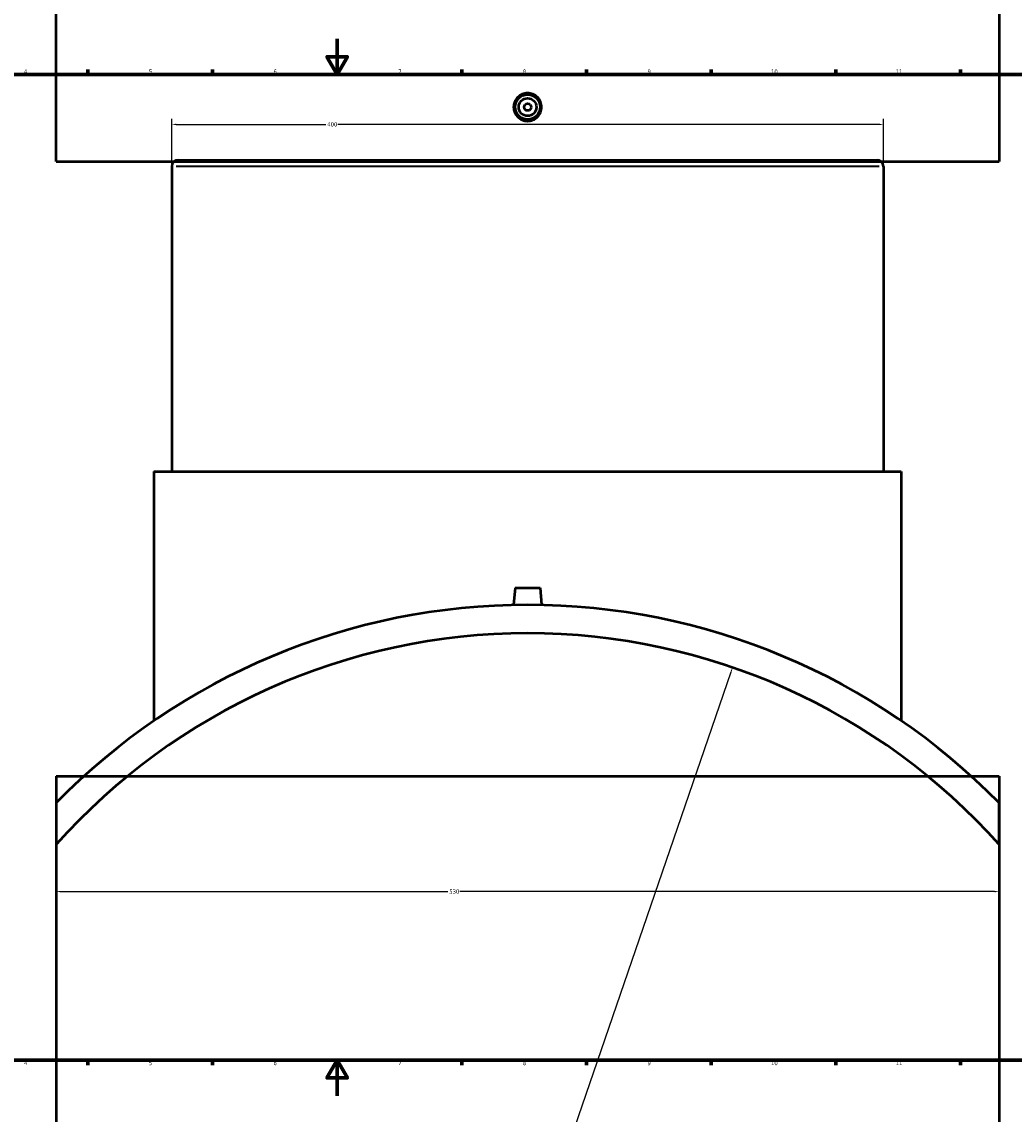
# Model space of a CAD drawing. Header units: millimetres. Extents: x -379 to 1596, y -431 to 1165.
# Tile 3 of 6: x 243 to 801, y -10 to 604. Entities that reach past the tile are written whole.
import ezdxf

# ---------------------------------------------------------------- set-up
doc = ezdxf.new("R2010")
doc.units = ezdxf.units.MM
for name, color, linetype, lineweight in [('Border (ANSI)', 7, 'Continuous', 70), ('Dimension (ANSI)', 7, 'Continuous', 25), ('Visible (ANSI)', 7, 'Continuous', 50), ('Visible Narrow (ANSI)', 7, 'Continuous', 35)]:
    doc.layers.add(name, color=color, linetype=linetype, lineweight=lineweight)
doc.styles.add('Note Text (ANSI)', font='tahoma.ttf')
doc.dimstyles.new('Default - mm (ANSI)', dxfattribs={"dimtxt": 2.4, "dimasz": 2.5, "dimexe": 3.175, "dimexo": 1.6002, "dimgap": 0.8, "dimtad": 0, "dimtoh": 1, "dimdec": 0, "dimrnd": 1e-08, "dimzin": 4, "dimdsep": 46, "dimtxsty": 'Note Text (ANSI)', "dimcen": 0.09, "dimdle": 10, "dimclrd": 256, "dimclre": 256, "dimclrt": 5, "dimadec": 1, "dimazin": 1, "dimtfac": 1.27, "dimtofl": 0, "dimtmove": 0, "dimatfit": 3, "dimfxl": 1, "dimtolj": 1, "dimtzin": 4, "dimlwd": -1, "dimlwe": -1, "dimarcsym": 0})

# ---------------------------------------------------------------- blocks, each defined once
blk = doc.blocks.new('Borders Default Border')
at = {"layer": 'Border (ANSI)'}
for p, q in [((280.33, 574), (280.33, 576.8)), ((350.42, 574), (350.42, 576.8)), ((490.58, 574), (490.58, 576.8)), ((560.67, 574), (560.67, 576.8)), ((630.75, 574), (630.75, 576.8)), ((700.83, 574), (700.83, 576.8)), ((770.92, 574), (770.92, 576.8)), ((280.33, 20), (280.33, 17.2)), ((350.42, 20), (350.42, 17.2)), ((490.58, 20), (490.58, 17.2)), ((560.67, 20), (560.67, 17.2)), ((630.75, 20), (630.75, 17.2)), ((700.83, 20), (700.83, 17.2)), ((770.92, 20), (770.92, 17.2))]:
    blk.add_line(p, q, dxfattribs=at)
at = {"layer": 'Border (ANSI)', "flags": 128}
for points in [[(420.5, 594), (420.5, 574), (414.73, 584), (426.27, 584), (420.5, 574)], [(20, 20), (20, 574), (821, 574), (821, 20), (20, 20)], [(420.5, 0), (420.5, 20), (414.73, 10), (426.27, 10), (420.5, 20)]]:
    blk.add_lwpolyline(points, dxfattribs=at)
at = {"layer": 'Border (ANSI)', "color": 5, "true_color": 0x0000ff, "char_height": 2.4, "attachment_point": 7, "style": 'Note Text (ANSI)'}
for s, insert in [('4', (244.45, 574.4)), ('5', (314.67, 574.35)), ('6', (384.69, 574.35)), ('7', (454.8, 574.4)), ('8', (524.84, 574.35)), ('9', (594.92, 574.35)), ('10', (664.35, 574.35)), ('11', (734.43, 574.4)), ('4', (244.45, 17.2)), ('5', (314.67, 17.15)), ('6', (384.69, 17.15)), ('7', (454.8, 17.2)), ('8', (524.84, 17.15)), ('9', (594.92, 17.15)), ('10', (664.35, 17.15)), ('11', (734.43, 17.2))]:
    blk.add_mtext(s, dxfattribs=dict(at, insert=insert))
blk = doc.blocks.new('*D7')
at = {"layer": 'Defpoints', "color": 0, "transparency": 16777216}
for p in [(262.53, 141.13), (792.53, 141.13), (792.53, 114.74)]:
    blk.add_point(p, dxfattribs=at)
at = {"layer": 'Dimension (ANSI)', "transparency": 16777216}
for p, q in [((262.53, 139.53), (262.53, 111.56)), ((792.53, 139.53), (792.53, 111.56)), ((265.03, 114.74), (482.7, 114.74)), ((790.03, 114.74), (489.37, 114.74))]:
    blk.add_line(p, q, dxfattribs=at)
for points in [[(265.03, 115.15), (265.03, 114.32), (262.53, 114.74)], [(790.03, 115.15), (790.03, 114.32), (792.53, 114.74)]]:
    blk.add_solid(points, dxfattribs=at)
at = {"layer": 'Dimension (ANSI)', "color": 5, "transparency": 16777216, "insert": (483.5, 115.99), "char_height": 2.4, "attachment_point": 1, "style": 'Note Text (ANSI)'}
blk.add_mtext('\\A1;530', dxfattribs=at)
blk = doc.blocks.new('*D8')
at = {"layer": 'Defpoints', "color": 0, "transparency": 16777216}
for p in [(727.53, 545.92), (327.53, 522.36), (727.53, 522.36)]:
    blk.add_point(p, dxfattribs=at)
at = {"layer": 'Dimension (ANSI)', "transparency": 16777216}
for p, q in [((327.53, 523.96), (327.53, 549.09)), ((727.53, 523.96), (727.53, 549.09)), ((330.03, 545.92), (414.13, 545.92)), ((725.03, 545.92), (420.94, 545.92))]:
    blk.add_line(p, q, dxfattribs=at)
for points in [[(330.03, 546.33), (330.03, 545.5), (327.53, 545.92)], [(725.03, 546.33), (725.03, 545.5), (727.53, 545.92)]]:
    blk.add_solid(points, dxfattribs=at)
at = {"layer": 'Dimension (ANSI)', "color": 5, "transparency": 16777216, "insert": (414.93, 547.16), "char_height": 2.4, "attachment_point": 1, "style": 'Note Text (ANSI)'}
blk.add_mtext('\\A1;400', dxfattribs=at)
blk = doc.blocks.new('*D9')
at = {"layer": 'Defpoints', "color": 0, "transparency": 16777216}
for p in [(642.72, 240.7), (412.35, -430.89)]:
    blk.add_point(p, dxfattribs=at)
at = {"layer": 'Dimension (ANSI)', "transparency": 16777216}
for p, q in [((550.93, -26.89), (641.91, 238.34)), ((553.7, -26.89), (550.93, -26.89))]:
    blk.add_line(p, q, dxfattribs=at)
blk.add_solid([(641.51, 238.47), (642.3, 238.2), (642.72, 240.7)], dxfattribs=at)
at = {"layer": 'Dimension (ANSI)', "color": 5, "transparency": 16777216, "insert": (554.5, -25.59), "char_height": 2.4, "attachment_point": 1, "style": 'Note Text (ANSI)'}
blk.add_mtext('\\A1;∅710', dxfattribs=at)

msp = doc.modelspace()

# ---------------------------------------------------------------- linework, layer by layer
at = {"layer": 'Visible (ANSI)'}
for p, q in [((262.53, 525.16), (262.53, 1135.16)), ((792.53, 1135.16), (792.53, 525.16)), ((262.53, 525.16), (792.53, 525.16)), ((327.53, 522.36), (327.53, 350.91)), ((331.08, 525.91), (723.98, 525.91)), ((727.53, 522.36), (727.53, 350.91)), ((317.53, 350.91), (737.53, 350.91)), ((317.53, 350.91), (317.53, 210.75)), ((737.53, 350.91), (737.53, 210.75)), ((520.53, 285.51), (519.68, 275.82)), ((520.53, 285.51), (534.53, 285.51)), ((534.53, 285.51), (535.38, 275.82)), ((262.53, 179.53), (792.53, 179.53)), ((262.53, 179.53), (262.53, -430.47)), ((792.53, 179.53), (792.53, -430.47)), ((262.53, 164.55), (262.53, 141.13)), ((792.53, 141.13), (792.53, 164.55))]:
    msp.add_line(p, q, dxfattribs=at)
for radius in [7, 5, 2]:
    msp.add_circle((527.53, 555.66), radius, dxfattribs=at)
for centre, radius, start, end in [((331.08, 522.36), 3.55, 90, 180), ((723.98, 522.36), 3.55, 0, 90), ((527.53, -95.09), 371, 44.41531, 135.58469), ((527.53, -95.09), 355, 41.71372, 138.28628)]:
    msp.add_arc(centre, radius, start, end, dxfattribs=at)
for major_axis, start_param, end_param in [((-185.5, 321.3), 4.702184, 6.29339), ((-177.5, 307.44), 4.655033, 6.340542)]:
    msp.add_ellipse((977.08, 418.66), major_axis=major_axis, ratio=0.57735, start_param=start_param, end_param=end_param, dxfattribs=at)
msp.add_open_spline([(535.38, 555.66), (535.38, 554.68), (535.18, 553.63), (534.38, 551.7), (533.78, 550.81), (532.38, 549.42), (531.5, 548.82), (529.57, 548.02), (528.52, 547.82), (526.55, 547.82), (525.5, 548.02), (523.56, 548.82), (522.68, 549.42), (521.29, 550.81), (520.68, 551.7), (519.88, 553.63), (519.68, 554.68), (519.68, 556.65), (519.88, 557.7), (520.68, 559.63), (521.29, 560.51), (522.68, 561.9), (523.56, 562.51), (525.5, 563.31), (526.55, 563.5), (528.52, 563.5), (529.57, 563.31), (531.5, 562.51), (532.38, 561.9), (533.78, 560.51), (534.38, 559.63), (535.18, 557.7), (535.38, 556.65), (535.38, 555.66)], degree=3, knots=[0, 0, 0, 0, 0.295496, 0.295496, 0.590991, 0.590991, 0.886425, 0.886425, 1.181858, 1.181858, 1.477291, 1.477291, 1.772725, 1.772725, 2.06822, 2.06822, 2.363716, 2.363716, 2.659212, 2.659212, 2.954707, 2.954707, 3.250141, 3.250141, 3.545574, 3.545574, 3.841007, 3.841007, 4.136441, 4.136441, 4.431936, 4.431936, 4.727432, 4.727432, 4.727432, 4.727432], dxfattribs=at)
at = {"layer": 'Visible Narrow (ANSI)'}
msp.add_line((725.07, 522.36), (329.99, 522.36), dxfattribs=at)

# ---------------------------------------------------------------- block references
msp.add_blockref('Borders Default Border', (0, 0))

# ---------------------------------------------------------------- dimensions: what is measured, and where the dimension line sits
at = {"layer": 'Dimension (ANSI)'}
for base, p1, p2, picture, middle in [((727.53, 545.92), (327.53, 522.36), (727.53, 522.36), '*D8', (417.53, 545.92)), ((792.53, 114.74), (262.53, 141.13), (792.53, 141.13), '*D7', (486.03, 114.74))]:
    dim = msp.add_linear_dim(base=base, p1=p1, p2=p2, angle=180, dimstyle='Default - mm (ANSI)', override={"dimgap": 0.8, "dimtoh": 0, "dimdec": 0, "dimtol": 0, "dimlim": 0, "dimtp": 0, "dimtm": 0, "dimtdec": 2, "dimatfit": 1}, dxfattribs=at)
    dim.commit()
    dim.dimension.update_dxf_attribs({"geometry": picture, "text_midpoint": middle, "dimtype": 160})
dim = msp.add_diameter_dim_2p(p1=(412.35, -430.89), p2=(642.72, 240.7), dimstyle='Default - mm (ANSI)', override={"dimgap": 0.8, "dimtih": 1, "dimdec": 0, "dimlfac": 1, "dimtol": 0, "dimlim": 0, "dimtp": 0, "dimtm": 0, "dimtdec": 2}, dxfattribs=at)
dim.commit()
dim.dimension.update_dxf_attribs({"geometry": '*D9', "text_midpoint": (558.37, -26.89), "dimtype": 163})

doc.saveas('drawing.dxf')
